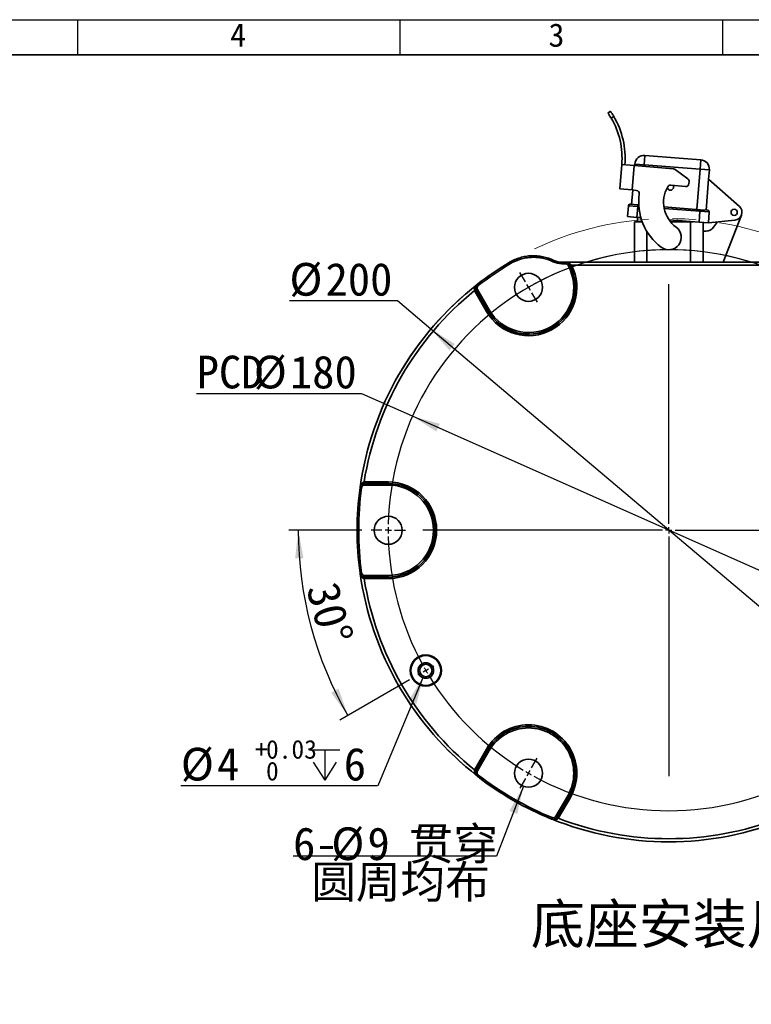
# Model space of a CAD drawing. Header units: millimetres. Extents: x 0 to 297, y 0 to 209.
# Tile 45 of 46: x 153 to 231, y 103 to 209. Entities that reach past the tile are written whole.
import ezdxf

# ---------------------------------------------------------------- set-up
doc = ezdxf.new("R2010")
doc.units = ezdxf.units.MM
doc.linetypes.add('CENTERX2', pattern=[20.32, 12.7, -2.54, 2.54, -2.54])
doc.layers.add('图层0', color=7, linetype='Continuous')
doc.layers.add('细实线', color=7, linetype='Continuous')
doc.layers.add('粗实线', color=7, linetype='Continuous', lineweight=50)
doc.styles.add('SLDTEXTSTYLE0', font='SIMSUN.TTC')
doc.styles.add('SLDTEXTSTYLE3', font='仿宋_GB2312')
doc.styles.add('SLDTEXTSTYLE5', font='SIMSUN.TTC', dxfattribs={"bigfont": 'bigfont'})
doc.styles.add('SLDTEXTSTYLE6', font='仿宋_GB2312', dxfattribs={"bigfont": 'bigfont'})
doc.dimstyles.new('SLDDIMSTYLE1', dxfattribs={"dimtxt": 3.5, "dimasz": 3, "dimexe": 0, "dimexo": 0.0625, "dimgap": 0.875, "dimtad": 0, "dimtih": 1, "dimtoh": 1, "dimlfac": 3, "dimrnd": 1e-09, "dimzin": 12, "dimdsep": 46, "dimtxsty": 'SLDTEXTSTYLE0', "dimsah": 1, "dimcen": 0, "dimadec": 0, "dimazin": 3, "dimtfac": 1, "dimtmove": 0, "dimatfit": 3, "dimfxl": 0, "dimfrac": 2, "dimtolj": 1, "dimtzin": 12, "dimarcsym": 0})
doc.dimstyles.new('SLDDIMSTYLE2', dxfattribs={"dimtxt": 3.5, "dimasz": 3, "dimexe": 0, "dimexo": 0.0625, "dimgap": 0.875, "dimtad": 0, "dimtih": 1, "dimtoh": 1, "dimlfac": 3, "dimrnd": 1e-09, "dimzin": 12, "dimdsep": 46, "dimtxsty": 'SLDTEXTSTYLE0', "dimsah": 1, "dimcen": 0, "dimadec": 0, "dimazin": 3, "dimtfac": 1, "dimtmove": 0, "dimatfit": 3, "dimfxl": 0, "dimfrac": 2, "dimtolj": 1, "dimtzin": 12, "dimarcsym": 0})
doc.dimstyles.new('SLDDIMSTYLE3', dxfattribs={"dimtxt": 3.5, "dimasz": 3, "dimexe": 0, "dimexo": 0.0625, "dimgap": 0.875, "dimtad": 2, "dimdec": 4, "dimlfac": 3, "dimzin": 12, "dimdsep": 46, "dimtxsty": 'SLDTEXTSTYLE0', "dimsah": 1, "dimcen": 0.09, "dimadec": 1, "dimazin": 3, "dimtfac": 1, "dimtdec": 1, "dimtofl": 0, "dimtmove": 0, "dimatfit": 3, "dimfxl": 0, "dimfrac": 2, "dimtolj": 1, "dimtzin": 12, "dimarcsym": 0})
doc.dimstyles.new('SLDDIMSTYLE7', dxfattribs={"dimtxt": 3.5, "dimasz": 3, "dimexe": 0, "dimexo": 0.0625, "dimgap": 0.875, "dimtad": 0, "dimtih": 1, "dimtoh": 1, "dimlfac": 3, "dimrnd": 1e-09, "dimzin": 12, "dimdsep": 46, "dimtxsty": 'SLDTEXTSTYLE0', "dimblk1": 'NONE', "dimblk2": 'NONE', "dimsah": 1, "dimcen": 0, "dimadec": 0, "dimazin": 3, "dimtfac": 1, "dimtmove": 0, "dimatfit": 3, "dimldrblk": 'NONE', "dimfxl": 0, "dimfrac": 2, "dimtolj": 1, "dimtzin": 12, "dimarcsym": 0})
doc.dimstyles.new('SLDDIMSTYLE8', dxfattribs={"dimtxt": 3.5, "dimasz": 3, "dimexe": 0, "dimexo": 0.0625, "dimgap": 0.875, "dimtad": 0, "dimtih": 1, "dimtoh": 1, "dimlfac": 3, "dimrnd": 1e-09, "dimzin": 12, "dimdsep": 46, "dimtxsty": 'SLDTEXTSTYLE0', "dimblk1": 'NONE', "dimblk2": 'NONE', "dimsah": 1, "dimcen": 0, "dimadec": 0, "dimazin": 3, "dimtol": 1, "dimtp": 0.03, "dimtfac": 1, "dimtmove": 0, "dimatfit": 3, "dimldrblk": 'NONE', "dimfxl": 0, "dimfrac": 2, "dimtolj": 1, "dimarcsym": 0})

# ---------------------------------------------------------------- blocks, each defined once
blk = doc.blocks.new('_D_16')
at = {"layer": '图层0'}
for p, q in [((193.48, 178.68), (181.92, 178.68)), ((197.04, 175.68), (193.48, 178.68)), ((247.95, 132.64), (197.04, 175.68))]:
    blk.add_line(p, q, dxfattribs=at)
for points in [[(197.04, 175.68), (199.04, 173.4), (199.62, 174.08)], [(247.95, 132.64), (245.95, 134.92), (245.37, 134.23)]]:
    blk.add_solid(points, dxfattribs=at)
at = {"layer": '图层0', "char_height": 3.5, "attachment_point": 1, "style": 'SLDTEXTSTYLE0'}
for s, insert in [('%%c', (181.92, 182.75)), ('200', (185.79, 182.75))]:
    blk.add_mtext(s, dxfattribs=dict(at, insert=insert))
blk = doc.blocks.new('_D_17')
at = {"layer": '图层0'}
for p, q in [((189.67, 168.76), (172, 168.76)), ((195.08, 166.35), (189.67, 168.76)), ((249.9, 141.96), (195.08, 166.35))]:
    blk.add_line(p, q, dxfattribs=at)
blk.add_arc((222.49, 154.16), 30, 334.1054, 121.5923, dxfattribs=at)
for points in [[(195.08, 166.35), (197.64, 164.72), (198.01, 165.55)], [(249.9, 141.96), (247.34, 143.59), (246.98, 142.77)]]:
    blk.add_solid(points, dxfattribs=at)
at = {"layer": '图层0', "char_height": 3.5, "attachment_point": 1, "style": 'SLDTEXTSTYLE0'}
for s, insert in [('PCD', (172, 172.83)), ('%%c', (178.11, 172.83)), ('180', (181.98, 172.83))]:
    blk.add_mtext(s, dxfattribs=dict(at, insert=insert))
blk = doc.blocks.new('_D_18')
at = {"layer": '图层0'}
for p, q in [((189.66, 154.16), (181.87, 154.16)), ((194.78, 138.16), (187.31, 133.85))]:
    blk.add_line(p, q, dxfattribs=at)
blk.add_arc((222.49, 154.16), 39.62, 180, 210, dxfattribs=at)
for points in [[(182.87, 154.16), (182.53, 151.14), (183.43, 151.18)], [(188.18, 134.35), (187.18, 137.21), (186.38, 136.79)]]:
    blk.add_solid(points, dxfattribs=at)
at = {"layer": '图层0', "insert": (187.1, 148.89), "char_height": 3.5, "attachment_point": 1, "rotation": 285, "style": 'SLDTEXTSTYLE0'}
blk.add_mtext('30°', dxfattribs=at)
blk = doc.blocks.new('_D_22')
at = {"layer": '图层0'}
blk.add_line((204.07, 119.32), (182.32, 119.32), dxfattribs=at)
at = {"layer": '图层0', "char_height": 3.5, "attachment_point": 1}
for s, insert, style in [('6-', (182.32, 122.39), 'SLDTEXTSTYLE0'), ('%%c', (186.4, 122.39), 'SLDTEXTSTYLE0'), ('9', (190.27, 122.39), 'SLDTEXTSTYLE0'), (' 贯穿', (192.3, 122.39), 'SLDTEXTSTYLE5'), ('圆周均布', (184.26, 118.31), 'SLDTEXTSTYLE5')]:
    blk.add_mtext(s, dxfattribs=dict(at, insert=insert, style=style))
blk = doc.blocks.new('_None')
blk = doc.blocks.new('SW_SYMBOL_HOLE_DEPTH')
at = {"layer": '图层0', "color": 0}
for p, q in [((0, 875), (800, 875)), ((400, 875), (400, 75)), ((100, 555), (400, 75)), ((700, 555), (400, 75))]:
    blk.add_line(p, q, dxfattribs=at)
blk = doc.blocks.new('_D_23')
at = {"layer": '图层0'}
blk.add_line((191.36, 126.83), (170.31, 126.83), dxfattribs=at)
at = {"layer": '图层0', "xscale": 0.004072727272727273, "yscale": 0.004072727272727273, "zscale": 0.004072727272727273}
blk.add_blockref('SW_SYMBOL_HOLE_DEPTH', (184.07, 127.11), dxfattribs=at)
at = {"layer": '图层0', "attachment_point": 1, "style": 'SLDTEXTSTYLE0'}
for s, insert, char_height in [('0.03', (179.42, 131.73), 2), ('%%c', (170.31, 130.9), 3.5), ('4', (174.18, 130.9), 3.5), ('+', (178.25, 131.73), 2), ('6', (187.74, 130.9), 3.5), ('0', (179.42, 129.4), 2)]:
    blk.add_mtext(s, dxfattribs=dict(at, insert=insert, char_height=char_height))
blk = doc.blocks.new('SW_CENTERMARKSYMBOL_0')
at = {"layer": '图层0', "color": 0}
for p, q in [((14.67, 26.56), (14.08, 27.57)), ((45.33, 26.56), (45.92, 27.57)), ((15, 25.98), (14.83, 26.27)), ((15, 25.98), (15.17, 25.69)), ((15.33, 25.4), (15.92, 24.39)), ((30, 0.67), (30, 26.31)), ((44.67, 25.4), (44.08, 24.39)), ((45, 25.98), (44.83, 25.69)), ((45, 25.98), (45.17, 26.27)), ((55.98, 15), (55.69, 14.83)), ((55.98, 15), (56.27, 15.17)), ((56.56, 15.33), (56.85, 15.5)), ((55.4, 14.67), (55.11, 14.5)), ((-0.67, 0), (-1.83, 0)), ((0, 0), (-0.33, 0)), ((0, 0), (0.33, 0)), ((0.67, 0), (1.83, 0)), ((29.33, 0), (3.69, 0)), ((30, 0), (29.67, 0)), ((30, 0), (30, 0.33)), ((30, 0), (30, -0.33)), ((30, 0), (30.33, 0)), ((30.67, 0), (56.31, 0)), ((59.33, 0), (58.17, 0)), ((60, 0), (59.67, 0)), ((60, 0), (60.33, 0)), ((60.67, 0), (61.83, 0)), ((30, -0.67), (30, -26.31)), ((4.6, -14.67), (4.89, -14.5)), ((3.44, -15.33), (3.15, -15.5)), ((4.02, -15), (3.73, -15.17)), ((4.02, -15), (4.31, -14.83)), ((15.33, -25.4), (15.92, -24.39)), ((44.67, -25.4), (44.08, -24.39)), ((15, -25.98), (14.83, -26.27)), ((15, -25.98), (15.17, -25.69)), ((45, -25.98), (44.83, -25.69)), ((45, -25.98), (45.17, -26.27)), ((14.67, -26.56), (14.08, -27.57)), ((45.33, -26.56), (45.92, -27.57))]:
    blk.add_line(p, q, dxfattribs=at)
for start, end in [(61.2732, 118.7268), (121.2732, 178.7268), (120, 120.6366), (119.3634, 120), (60, 60.6366), (59.3634, 60), (31.2732, 58.7268), (30, 30.6366), (29.3634, 30), (1.2732, 28.7268), (179.3634, 180), (0, 0.6366), (359.3634, 0), (180, 180.6366), (181.2732, 208.7268), (301.2732, 358.7268), (209.3634, 210), (210, 210.6366), (211.2732, 238.7268), (239.3634, 240), (240, 240.6366), (241.2732, 298.7268), (299.3634, 300), (300, 300.6366)]:
    blk.add_arc((30, 0), 30, start, end, dxfattribs=at)

msp = doc.modelspace()

# ---------------------------------------------------------------- linework, layer by layer
at = {"color": 7, "linetype": 'Continuous', "lineweight": 35}
for p, q in [((215.97666743, 198.78021322), (216.24920948, 198.97212972)), ((216.61204659, 198.41226091), (216.33866206, 198.21975116)), ((219.93299491, 194.24520054), (219.85610163, 193.24816121)), ((219.93299491, 194.24520054), (225.91523089, 193.78384085)), ((225.83833761, 192.78680152), (225.91523089, 193.78384085)), ((217.2447614, 190.66200272), (217.46663788, 193.27804861)), ((217.46663788, 193.27804861), (218.79520135, 193.16536826)), ((218.79520135, 193.16536826), (218.57332488, 190.54932237)), ((218.79520135, 193.16536826), (223.01904128, 192.80712885)), ((218.84641208, 193.16102489), (218.8590623, 193.32505449)), ((218.8590623, 193.32505449), (219.85610163, 193.24816121)), ((225.83833761, 192.78680152), (219.85610163, 193.24816121)), ((223.188909, 192.74311508), (224.53723356, 191.74724692)), ((225.50513338, 188.46629776), (225.83833761, 192.78680152)), ((225.83833761, 192.78680152), (226.83537693, 192.70990824)), ((226.83537693, 192.70990824), (226.75848365, 191.71286891)), ((226.50217271, 188.38940448), (226.75848365, 191.71286891)), ((226.75848365, 191.71286891), (230.04779755, 188.78079103)), ((217.2447614, 190.66200272), (218.57332488, 190.54932237)), ((222.70223103, 191.05760546), (224.29200972, 190.92277048)), ((224.67133662, 191.45094973), (224.65232068, 191.22674126)), ((218.52585808, 189.00455074), (218.64452763, 190.5432834)), ((219.04175286, 190.50959327), (218.57332488, 190.54932237)), ((218.09098726, 187.70079606), (218.18069609, 188.86400861)), ((219.17773542, 188.78711533), (218.18069609, 188.86400861)), ((218.35968486, 189.01736628), (219.19055097, 188.95328855)), ((219.17773542, 188.78711533), (219.08802659, 187.62390278)), ((219.17773542, 188.78711533), (219.19055097, 188.95328855)), ((219.19055097, 188.95328855), (219.28318936, 188.94614413)), ((221.98015863, 188.7381495), (225.83747983, 188.44066667)), ((219.08802659, 187.62390278), (218.09098726, 187.70079606)), ((219.50582118, 187.59168178), (219.08802659, 187.62390278)), ((219.15995737, 187.61835536), (219.15995737, 187.15872464)), ((225.73495545, 187.1112809), (225.82466428, 188.27449345)), ((225.82466428, 188.27449345), (225.83747983, 188.44066667)), ((226.82170361, 188.19760017), (225.82466428, 188.27449345)), ((225.83747983, 188.44066667), (226.66834593, 188.37658894)), ((226.82170361, 188.19760017), (226.73199478, 187.03438762)), ((230.26975583, 187.85615837), (228.30940972, 182.8253913)), ((218.82662403, 182.8253913), (218.82662403, 187.15872464)), ((218.82662403, 187.15872464), (219.64723403, 187.15872464)), ((225.73495545, 187.1112809), (222.52206649, 187.35906408)), ((222.67013829, 187.15872464), (224.82662403, 187.15872464)), ((224.82662403, 187.15872464), (225.11977461, 187.15872464)), ((226.73199478, 187.03438762), (225.73495545, 187.1112809)), ((226.15995737, 187.07850407), (226.15995737, 186.15872464)), ((229.57930075, 187.32984183), (226.73199478, 187.03438762)), ((227.29295677, 186.56737354), (227.70982863, 187.13585375)), ((226.15995737, 182.8253913), (226.15995737, 186.15872464)), ((226.15995737, 186.15872464), (226.48654256, 186.15872464)), ((205.56019644, 182.67369344), (205.47511094, 182.81697559)), ((210.1251326, 182.87302437), (210.19740377, 183.02320644)), ((210.21823436, 183.01332972), (210.19740377, 183.02320644)), ((211.0646579, 182.65872464), (211.0646579, 182.8253913)), ((211.0646579, 182.8253913), (211.43302291, 182.8253913)), ((211.43302291, 182.65872464), (211.0646579, 182.65872464)), ((211.43302291, 182.8253913), (211.43302291, 182.65872464)), ((211.43302291, 182.8253913), (211.45297892, 182.8253913)), ((211.45297892, 182.8253913), (233.53360248, 182.8253913)), ((211.87044543, 182.56780264), (211.72479278, 182.48699886)), ((211.87195093, 182.56773363), (211.87044543, 182.56780264)), ((212.09992497, 182.49205797), (211.9515844, 182.41630163)), ((232.88665643, 182.49205797), (212.09992497, 182.49205797)), ((202.12697788, 180.33211626), (202.02464114, 180.46363245)), ((201.72580689, 179.78957283), (201.87713681, 179.85919585)), ((201.75409987, 179.73488009), (201.89834951, 179.81816265)), ((203.01369775, 177.55319256), (201.75409987, 179.73488009)), ((201.89857068, 179.81859206), (201.89834951, 179.81816265)), ((201.89834951, 179.81816265), (203.1579474, 177.63647513)), ((201.89857068, 179.81859206), (202.04282032, 179.90187463)), ((203.15829921, 177.63667825), (201.89857068, 179.81859206)), ((202.04282032, 179.90187463), (203.30254885, 177.71996082)), ((203.01369775, 177.55319256), (203.1579474, 177.63647513)), ((203.1579474, 177.63647513), (203.15829921, 177.63667825)), ((203.15829921, 177.63667825), (203.30254885, 177.71996082)), ((189.91258314, 159.32846909), (189.92795279, 159.16260203)), ((189.97409494, 159.16474789), (189.97383365, 159.16434165)), ((189.97383365, 158.99777651), (189.97383365, 159.16434165)), ((189.97383365, 159.16434165), (192.4932907, 159.16434165)), ((189.97409494, 159.33131302), (189.97409494, 159.16474789)), ((189.97409494, 159.33131302), (192.4932907, 159.33131302)), ((192.4932907, 159.16474789), (189.97409494, 159.16474789)), ((192.4932907, 159.33131302), (192.4932907, 159.16474789)), ((192.4932907, 159.16474789), (192.4932907, 159.16434165)), ((192.4932907, 159.16434165), (192.4932907, 158.99777651)), ((189.64331224, 158.7097731), (189.47824751, 158.73264123)), ((189.55923509, 158.94433585), (189.55284231, 158.93439987)), ((192.4932907, 158.99777651), (189.97383365, 158.99777651)), ((189.64331224, 149.60767617), (189.47824751, 149.58480804)), ((189.91258314, 148.98898018), (189.92795279, 149.15484724)), ((189.97383365, 149.15310763), (189.97383365, 149.31967277)), ((189.97383365, 149.31967277), (192.4932907, 149.31967277)), ((192.4932907, 149.15310763), (189.97383365, 149.15310763)), ((189.97383365, 149.15310763), (189.97409494, 149.15270139)), ((189.97409494, 149.15270139), (192.4932907, 149.15270139)), ((189.97409494, 148.98613625), (189.97409494, 149.15270139)), ((192.4932907, 148.98613625), (189.97409494, 148.98613625)), ((192.4932907, 149.15310763), (192.4932907, 149.31967277)), ((192.4932907, 149.15270139), (192.4932907, 149.15310763)), ((192.4932907, 148.98613625), (192.4932907, 149.15270139)), ((201.75409987, 128.58256919), (203.01369775, 130.76425672)), ((203.1579474, 130.68097415), (201.89834951, 128.49928662)), ((201.89857068, 128.49885722), (203.15829921, 130.68077103)), ((203.30254885, 130.59748846), (202.04282032, 128.41557465)), ((203.01369775, 130.76425672), (203.1579474, 130.68097415)), ((203.1579474, 130.68097415), (203.15829921, 130.68077103)), ((203.15829921, 130.68077103), (203.30254885, 130.59748846)), ((201.72580689, 128.52787645), (201.87713681, 128.45825342)), ((201.75409987, 128.58256919), (201.89834951, 128.49928662)), ((201.89834951, 128.49928662), (201.89857068, 128.49885722)), ((202.04282032, 128.41557465), (201.89857068, 128.49885722)), ((201.88180201, 128.02980144), (201.88721043, 128.01929714)), ((202.12697788, 127.98533301), (202.02464114, 127.85381683)), ((210.42430402, 123.57652278), (211.68403255, 125.75843659)), ((211.82828219, 125.67515402), (210.56855366, 123.49324021)), ((210.56903612, 123.49326337), (211.828634, 125.6749509)), ((211.97288365, 125.59166833), (210.71328576, 123.4099808)), ((211.82828219, 125.67515402), (211.68403255, 125.75843659)), ((211.828634, 125.6749509), (211.82828219, 125.67515402)), ((211.97288365, 125.59166833), (211.828634, 125.6749509)), ((210.00962506, 123.43428455), (209.94689707, 123.27990023)), ((210.56855366, 123.49324021), (210.42430402, 123.57652278)), ((210.68006695, 123.35813199), (210.54410668, 123.45437603)), ((210.56855366, 123.49324021), (210.56903612, 123.49326337)), ((210.71328576, 123.4099808), (210.56903612, 123.49326337))]:
    msp.add_line(p, q, dxfattribs=at)
at = {"color": 8, "linetype": 'Continuous', "lineweight": 35}
for p, q in [((219.85610163, 193.24816121), (219.84286378, 193.07651215)), ((219.29364697, 188.77817604), (219.17773542, 188.78711533)), ((225.82466428, 188.27449345), (222.01024105, 188.56866792)), ((224.82662403, 187.18133288), (224.82662403, 187.15872464)), ((224.82662403, 182.8253913), (224.82662403, 187.15872464)), ((220.15995737, 186.10227313), (220.15995737, 182.8253913))]:
    msp.add_line(p, q, dxfattribs=at)
at = {"color": 7, "linetype": 'Continuous', "lineweight": 35, "flags": 128}
for points in [[(201.88721043, 180.29815213), (201.88476546, 180.2934048), (201.88180209, 180.2876477)], [(189.55284231, 149.3830494), (189.55573114, 149.37855833), (189.55923525, 149.37311342)], [(210.15892258, 123.2436219), (210.16425638, 123.24387817), (210.17072386, 123.24419036)]]:
    msp.add_lwpolyline(points, dxfattribs=at)
at = {"color": 7, "linetype": 'Continuous', "lineweight": 35}
for centre, radius in [((229.4932907, 188.15872464), 0.33333333), ((207.4932907, 180.13948675), 1.5), ((192.4932907, 154.15872464), 1.5), ((196.51252859, 139.15872464), 1.67830692), ((196.51252859, 139.15872464), 1.6689933), ((196.51252859, 139.15872464), 1.5975456), ((196.51252859, 139.15872464), 0.83333333), ((196.51252859, 139.15872464), 0.66666667), ((207.4932907, 128.17796252), 1.5)]:
    msp.add_circle(centre, radius, dxfattribs=at)
at = {"color": 7, "linetype": 'CENTERX2', "lineweight": 18}
msp.add_circle((222.4932907, 154.15872464), 33.33333333, dxfattribs=at)
at = {"color": 7, "linetype": 'Continuous', "lineweight": 35}
for centre, radius, start, end in [((209.16311614, 193.98230084), 8.33333333, 355.1521360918, 30.563570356), ((209.16311614, 193.98230084), 8.66666667, 355.1521360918, 30.740410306), ((219.85610163, 193.24816121), 1, 85.5899864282, 175.5899864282), ((225.83833761, 192.78680152), 1, 355.5899864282, 85.5899864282), ((222.99087119, 192.47498798), 0.33333333, 53.5505446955, 85.1521360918), ((224.33919575, 191.47911982), 0.33333333, 355.1521360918, 53.5505446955), ((225.26909287, 189.23451393), 3.3261789, 150.1208924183, 233.4354489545), ((222.68061751, 190.85722949), 0.33333333, 185.2722197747, 32.3419244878), ((222.67406094, 190.72546459), 0.33333333, 85.1521360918, 150.1208924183), ((224.32017981, 191.25491135), 0.33333333, 265.1521360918, 355.1521360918), ((219.01358278, 190.1774524), 0.33333333, 351.4279263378, 85.1521360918), ((225.26909287, 189.23451393), 5.99284557, 171.4279263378, 233.4354489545), ((218.34686931, 188.85119306), 0.16666667, 85.5899864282, 175.5899864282), ((229.4932907, 188.15872464), 0.83333333, 275.9241651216, 48.2863490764), ((226.65553039, 188.21041571), 0.16666667, 355.5899864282, 85.5899864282), ((222.4932907, 185.49205797), 1.33333333, 233.4354489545, 53.4354489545), ((226.48654256, 187.15872464), 1, 270, 323.7470551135), ((222.4932907, 154.15872464), 33.33037338, 120.7031861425, 127.8875715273), ((222.4932907, 154.15872464), 33.1637321, 120.7031861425, 127.8875715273), ((207.4932907, 180.13948675), 5.17258839, 210, 27.0530370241), ((207.4932907, 180.13948675), 5.00602325, 210, 27.0530370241), ((207.4932907, 180.13948675), 5.00561701, 210, 29.0202165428), ((207.4932907, 180.13948675), 4.83905187, 210, 29.0202165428), ((211.0646579, 184.8253913), 2.16666667, 244.3020359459, 270), ((211.0646579, 184.8253913), 2, 244.3020359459, 270), ((211.91540752, 182.73151667), 0.16945016, 255.1400980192, 307.0979368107), ((222.4932907, 154.15872464), 33.32159508, 127.9206460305, 172.0793539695), ((222.4932907, 154.15872464), 32.98831251, 129.0162408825, 170.9837591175), ((192.4932907, 154.15872464), 5.17258839, 270, 90), ((192.4932907, 154.15872464), 5.00602325, 270, 90), ((192.4932907, 154.15872464), 5.00561701, 270, 90), ((222.4932907, 154.15872464), 33.33037338, 172.1124284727, 187.8875715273), ((222.4932907, 154.15872464), 33.1637321, 172.1124284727, 187.8875715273), ((192.4932907, 154.15872464), 4.83905187, 270, 90), ((222.4932907, 154.15872464), 33.32159508, 187.9206460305, 232.0793539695), ((222.4932907, 154.15872464), 32.98831251, 189.0162408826, 230.9837591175), ((207.4932907, 128.17796252), 5.17258839, 330, 150), ((207.4932907, 128.17796252), 5.00602325, 330, 150), ((207.4932907, 128.17796252), 5.00561701, 330, 150), ((207.4932907, 128.17796252), 4.83905187, 330, 150), ((222.4932907, 154.15872464), 33.33037338, 232.1124284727, 247.8875715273), ((222.4932907, 154.15872464), 33.1637321, 232.1124284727, 247.8875715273), ((222.4932907, 154.15872464), 33.32164585, 247.916747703, 270), ((222.4932907, 154.15872464), 32.98831251, 249.0162408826, 290.9837591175), ((222.4932907, 154.15872464), 33.32164585, 270, 292.0830717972)]:
    msp.add_arc(centre, radius, start, end, dxfattribs=at)
for points, knots in [([(216.33866206, 198.21975116), (216.30003847, 198.28396539), (216.22278773, 198.41239977), (216.11398995, 198.58001862), (216.02942434, 198.70494926), (215.98331672, 198.77077923), (215.97856502, 198.77752093), (215.97666743, 198.78021322)], [0, 0, 0, 0, 0.2145006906, 0.4290211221, 0.6431841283, 0.8575056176, 1, 1, 1, 1]), ([(216.24920948, 198.97212972), (216.25346443, 198.96611353), (216.26197434, 198.95408111), (216.32755423, 198.85970743), (216.42154437, 198.71915013), (216.52255521, 198.56100136), (216.58653492, 198.45466295), (216.61204659, 198.41226091)], [0, 0, 0, 0, 0.2145556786, 0.4291127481, 0.6436129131, 0.8578919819, 1, 1, 1, 1]), ([(205.47511094, 182.81697559), (205.83062486, 183.02809429), (206.20453318, 183.19138837), (206.69413842, 183.33773543), (206.79318642, 183.36407483), (206.99358154, 183.41077599), (207.09519334, 183.431165), (207.39950273, 183.48249449), (207.60275644, 183.5039529), (208.01000433, 183.52205454), (208.21399853, 183.51869673), (208.62274024, 183.48673559), (208.82811677, 183.45792484), (209.4356767, 183.33367052), (209.8248264, 183.20249952), (210.19740377, 183.02320644)], [0, 0, 0, 0, 0.25, 0.25, 0.3125, 0.3125, 0.375, 0.375, 0.5, 0.5, 0.625, 0.625, 0.75, 0.75, 1, 1, 1, 1]), ([(210.1251326, 182.87302437), (209.76450902, 183.046565), (209.38954951, 183.17270102), (208.80610725, 183.29245446), (208.60699975, 183.32063617), (208.21136271, 183.35188881), (208.01390923, 183.35527883), (207.6197198, 183.33800818), (207.42298381, 183.31734847), (207.12843316, 183.26781131), (207.03007276, 183.24812047), (206.83607808, 183.20299353), (206.74019502, 183.17753295), (206.26624091, 183.03603079), (205.90430554, 182.87803635), (205.56019644, 182.67369344)], [0, 0, 0, 0, 0.25, 0.25, 0.375, 0.375, 0.5, 0.5, 0.625, 0.625, 0.6875, 0.6875, 0.75, 0.75, 1, 1, 1, 1]), ([(211.43302291, 182.8253913), (211.47779555, 182.8253913), (211.52156245, 182.81948687), (211.60714176, 182.79620364), (211.64863015, 182.77869788), (211.72473863, 182.73392013), (211.76035616, 182.7059983), (211.82204068, 182.64271986), (211.8487326, 182.60696184), (211.87044543, 182.56780264)], [0, 0, 0, 0, 0.25, 0.25, 0.5, 0.5, 0.75, 0.75, 1, 1, 1, 1]), ([(211.72479278, 182.48699886), (211.69582097, 182.53922194), (211.65297269, 182.5828293), (211.57682299, 182.62760248), (211.54915071, 182.63927073), (211.492073, 182.65478943), (211.46288299, 182.65872464), (211.43302291, 182.65872464)], [0, 0, 0, 0, 0.5, 0.5, 0.75, 0.75, 1, 1, 1, 1]), ([(211.87195093, 182.56773363), (211.84554237, 182.61688254), (211.81461484, 182.65622771), (211.74743747, 182.72220272), (211.712421, 182.74749169), (211.60365268, 182.80753732), (211.52807326, 182.8253913), (211.45297892, 182.8253913)], [0, 0, 0, 0, 0.25, 0.25, 0.5, 0.5, 1, 1, 1, 1]), ([(212.01761634, 182.59636226), (211.9812205, 182.64117853), (211.93889398, 182.67627504), (211.84819988, 182.73462959), (211.80095962, 182.75694874), (211.6548725, 182.80974675), (211.55368444, 182.8253913), (211.45297892, 182.8253913)], [0, 0, 0, 0, 0.25, 0.25, 0.5, 0.5, 1, 1, 1, 1]), ([(201.89857068, 179.81859206), (201.8684058, 179.87080768), (201.84822684, 179.92713912), (201.82844076, 180.0456956), (201.82930322, 180.1058624), (201.86377397, 180.28229254), (201.92944682, 180.3895923), (202.02464114, 180.46363245)], [0, 0, 0, 0, 0.25, 0.25, 0.5, 0.5, 1, 1, 1, 1]), ([(201.8885037, 180.28342767), (201.8784095, 180.26917902), (201.84235375, 180.21828389), (201.82599033, 180.10989468), (201.83251563, 180.00655327), (201.84932852, 179.9292387), (201.8645948, 179.89078635), (201.87713681, 179.85919585)], [0, 0, 0, 0, 0.1480670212, 0.5288848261, 0.7676595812, 0.8091208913, 1, 1, 1, 1]), ([(202.12697788, 180.33211626), (202.06349719, 180.28272), (202.0196987, 180.21115469), (201.99668311, 180.09348546), (201.99609553, 180.05335586), (202.00926578, 179.97427984), (202.02271128, 179.93670451), (202.04282032, 179.90187463)], [0, 0, 0, 0, 0.5, 0.5, 0.75, 0.75, 1, 1, 1, 1]), ([(189.47824751, 158.73264123), (189.48650938, 158.79237251), (189.50517192, 158.84921663), (189.56235224, 158.95494281), (189.59996721, 159.00189721), (189.73551067, 159.12000452), (189.85322704, 159.16437313), (189.97383365, 159.16434165)], [0, 0, 0, 0, 0.25, 0.25, 0.5, 0.5, 1, 1, 1, 1]), ([(189.91258314, 159.32846909), (189.8430151, 159.31378063), (189.78228848, 159.27893932), (189.68164806, 159.19427747), (189.64144529, 159.1447129), (189.57538764, 159.03932976), (189.54984949, 158.98369902), (189.51084529, 158.86950344), (189.49722171, 158.80985716), (189.4895879, 158.75048904)], [0, 0, 0, 0, 0.25, 0.25, 0.5, 0.5, 0.75, 0.75, 1, 1, 1, 1]), ([(189.92795279, 159.16260203), (189.89432361, 159.15766847), (189.85338976, 159.15166329), (189.77802693, 159.12756639), (189.685268, 159.08154676), (189.5995819, 159.01318102), (189.57353329, 158.95650824), (189.5662407, 158.94064208)], [0, 0, 0, 0, 0.1908790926, 0.2323403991, 0.471115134, 0.8519329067, 1, 1, 1, 1]), ([(189.97383365, 158.99777651), (189.8933965, 158.99777651), (189.81489701, 158.96815312), (189.72450855, 158.88935895), (189.69942379, 158.85803912), (189.66128416, 158.78752248), (189.64883136, 158.74961072), (189.64331224, 158.7097731)], [0, 0, 0, 0, 0.5, 0.5, 0.75, 0.75, 1, 1, 1, 1]), ([(189.97383365, 149.15310763), (189.91353115, 149.15309189), (189.85465722, 149.16378211), (189.74209125, 149.2059251), (189.6904165, 149.23675541), (189.55485889, 149.35482304), (189.494771, 149.46534727), (189.47824751, 149.58480804)], [0, 0, 0, 0, 0.25, 0.25, 0.5, 0.5, 1, 1, 1, 1]), ([(189.64331224, 149.60767617), (189.65435031, 149.52800214), (189.69442844, 149.45428888), (189.78482519, 149.37552219), (189.81928465, 149.35494853), (189.89435162, 149.32681629), (189.93361556, 149.31967277), (189.97383365, 149.31967277)], [0, 0, 0, 0, 0.5, 0.5, 0.75, 0.75, 1, 1, 1, 1]), ([(189.56624071, 149.37680717), (189.5735333, 149.36094102), (189.5995819, 149.30426825), (189.685268, 149.23590251), (189.77802693, 149.18988288), (189.85338976, 149.16578599), (189.89432361, 149.1597808), (189.92795279, 149.15484724)], [0, 0, 0, 0, 0.1480670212, 0.5288848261, 0.7676595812, 0.8091208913, 1, 1, 1, 1]), ([(201.72580689, 128.52787645), (201.70374345, 128.46028453), (201.7035536, 128.39027307), (201.7265527, 128.26078499), (201.7493755, 128.20118608), (201.80761114, 128.09128691), (201.84301971, 128.04135485), (201.92241388, 127.95047843), (201.96725728, 127.90885693), (202.01485468, 127.8725618)], [0, 0, 0, 0, 0.25, 0.25, 0.5, 0.5, 0.75, 0.75, 1, 1, 1, 1]), ([(202.02464114, 127.85381683), (201.97704327, 127.89083745), (201.93714608, 127.93542175), (201.87417469, 128.03780444), (201.85231847, 128.09385717), (201.81780627, 128.2702949), (201.83824011, 128.39442457), (201.89857068, 128.49885722)], [0, 0, 0, 0, 0.25, 0.25, 0.5, 0.5, 1, 1, 1, 1]), ([(201.87713681, 128.45825342), (201.8645948, 128.42666292), (201.84932852, 128.38821057), (201.83251563, 128.310896), (201.82599033, 128.2075546), (201.84235375, 128.09916538), (201.87840951, 128.04827023), (201.88850372, 128.03402158)], [0, 0, 0, 0, 0.1908790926, 0.2323403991, 0.471115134, 0.8519329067, 1, 1, 1, 1]), ([(202.04282032, 128.41557465), (202.00260175, 128.34591404), (201.98900661, 128.26311979), (202.01205013, 128.145444), (202.02663153, 128.10806004), (202.06863091, 128.03977184), (202.09523705, 128.01003152), (202.12697788, 127.98533301)], [0, 0, 0, 0, 0.5, 0.5, 0.75, 0.75, 1, 1, 1, 1]), ([(210.56855366, 123.49324021), (210.53841605, 123.44100884), (210.49972107, 123.39536764), (210.40694119, 123.31895414), (210.35440398, 123.28961765), (210.18437562, 123.23125513), (210.05861488, 123.2344796), (209.94689707, 123.27990023)], [0, 0, 0, 0, 0.25, 0.25, 0.5, 0.5, 1, 1, 1, 1]), ([(210.00962506, 123.43428455), (210.08414382, 123.40400678), (210.16802044, 123.40185883), (210.28143278, 123.44076136), (210.31647982, 123.4603173), (210.37837654, 123.51126109), (210.40419498, 123.54169289), (210.42430402, 123.57652278)], [0, 0, 0, 0, 0.5, 0.5, 0.75, 0.75, 1, 1, 1, 1]), ([(210.17102771, 123.25210414), (210.18841449, 123.25048663), (210.25051885, 123.244709), (210.35256837, 123.28473247), (210.43880201, 123.34205425), (210.49735194, 123.39527192), (210.52301951, 123.42771908), (210.54410668, 123.45437603)], [0, 0, 0, 0, 0.1480670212, 0.5288848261, 0.7676595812, 0.8091208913, 1, 1, 1, 1])]:
    msp.add_open_spline(points, degree=3, knots=knots, dxfattribs=at)
for points in [[(211.9515844, 182.41630163), (211.92508515, 182.46819054), (211.8985067, 182.51864475), (211.87195093, 182.56773363)], [(212.01761634, 182.59636226), (212.04509741, 182.56252327), (212.0725614, 182.52777887), (212.09992497, 182.49205797)], [(201.75409987, 179.73488009), (201.74383696, 179.75265598), (201.7343859, 179.77092583), (201.72580689, 179.78957283)], [(201.87713681, 179.85919585), (201.88356838, 179.84520618), (201.89065429, 179.8314992), (201.89834951, 179.81816265)], [(189.91258314, 159.32846909), (189.93302142, 159.33036295), (189.9535691, 159.33131302), (189.97409494, 159.33131302)], [(189.97409494, 159.16474789), (189.95869754, 159.16474387), (189.94328399, 159.16402696), (189.92795279, 159.16260203)], [(189.97409494, 148.98613625), (189.9535691, 148.98613625), (189.93302142, 148.98708632), (189.91258314, 148.98898018)], [(189.92795279, 149.15484724), (189.94328399, 149.15342231), (189.95869754, 149.15270541), (189.97409494, 149.15270139)], [(201.72580689, 128.52787645), (201.7343859, 128.54652344), (201.74383696, 128.5647933), (201.75409987, 128.58256919)], [(201.89834951, 128.49928662), (201.89065429, 128.48595007), (201.88356838, 128.47224309), (201.87713681, 128.45825342)], [(210.54410668, 123.45437603), (210.55300631, 123.46694077), (210.56133394, 123.47993084), (210.56903612, 123.49326337)], [(210.71328576, 123.4099808), (210.70302285, 123.39220491), (210.69192622, 123.37488513), (210.68006695, 123.35813199)]]:
    msp.add_open_spline(points, degree=3, dxfattribs=at)
at = {"color": 8, "linetype": 'Continuous', "lineweight": 35}
for points, knots in [([(201.72580689, 179.78957283), (201.71747975, 179.82790565), (201.70024864, 179.90722658), (201.72164476, 180.04826719), (201.79354668, 180.21708779), (201.88892764, 180.33920111), (201.96022634, 180.39873264), (201.96938642, 180.40638094)], [0, 0, 0, 0, 0.1520913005, 0.3147178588, 0.5782842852, 0.9458202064, 1, 1, 1, 1]), ([(189.91258314, 148.98898018), (189.87522237, 149.00093508), (189.79791288, 149.02567297), (189.68646619, 149.11472285), (189.57621422, 149.26140204), (189.51815146, 149.40506104), (189.50224499, 149.49657329), (189.50020141, 149.5083303)], [0, 0, 0, 0, 0.1520913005, 0.3147178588, 0.5782842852, 0.9458202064, 1, 1, 1, 1]), ([(210.68006695, 123.35813199), (210.65103332, 123.33175406), (210.59095493, 123.27717102), (210.45811213, 123.2251803), (210.27595824, 123.20303889), (210.12251452, 123.22458457), (210.03530935, 123.25656528), (210.02410569, 123.260674)], [0, 0, 0, 0, 0.1520913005, 0.3147178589, 0.5782842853, 0.9458202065, 1, 1, 1, 1])]:
    msp.add_open_spline(points, degree=3, knots=knots, dxfattribs=at)
at = {"layer": '图层0'}
for p, q in [((159.24, 208.76134587), (159.24, 205)), ((193.74, 208.76134587), (193.74, 205)), ((228.24, 208.76134587), (228.24, 205)), ((196.25558638, 138.54356194), (191.36157376, 126.8264755)), ((206.95329239, 126.77853342), (204.07424205, 119.31734922))]:
    msp.add_line(p, q, dxfattribs=at)
for points in [[(196.25558638, 138.54356194), (194.68411164, 135.94876577), (195.51458128, 135.6018938)], [(206.95329239, 126.77853342), (205.45346704, 124.14167469), (206.29312451, 123.81767571)]]:
    msp.add_solid(points, dxfattribs=at)
at = {"layer": '粗实线', "lineweight": 35}
msp.add_line((25, 205), (292, 205), dxfattribs=at)
at = {"layer": '细实线'}
msp.add_line((2.7533732, 208.76134587), (297.24653265, 208.76134587), dxfattribs=at)

# ---------------------------------------------------------------- block references
at = {"layer": '图层0'}
msp.add_blockref('SW_CENTERMARKSYMBOL_0', (192.4932907, 154.15872464), dxfattribs=at)

# ---------------------------------------------------------------- texts
at = {"color": 7, "linetype": 'Continuous', "lineweight": 0, "insert": (207.74261101, 114.16611602), "char_height": 4.233333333, "attachment_point": 1, "style": 'SLDTEXTSTYLE6'}
msp.add_mtext('底座安装尺寸', dxfattribs=at)
at = {"layer": '图层0', "char_height": 2.5, "attachment_point": 1, "style": 'SLDTEXTSTYLE3'}
for s, insert in [('4', (175.58692063, 208.36806658)), ('3', (209.63089902, 208.36806658))]:
    msp.add_mtext(s, dxfattribs=dict(at, insert=insert))

# ---------------------------------------------------------------- dimensions: what is measured, and where the dimension line sits
at = {"layer": '图层0'}
for p1, p2, text, dimstyle, picture, middle in [((195.08381909, 166.35384111), (249.90276231, 141.96360816), 'PCD<>', 'SLDDIMSTYLE2', '_D_17', (180.0410525, 171.29763123)), ((0.77543146, 0.54911539), (0, 0), '<>{\\fGDT;x}6', 'SLDDIMSTYLE8', '_D_23', (180.0410525, 129.36328108)), ((1.83022353, 1.13061161), (0, 0), '6-<> 贯穿\\P圆周均布', 'SLDDIMSTYLE7', '_D_22', (192.40455492, 118.81497384))]:
    dim = msp.add_diameter_dim_2p(p1=p1, p2=p2, text=text, dimstyle=dimstyle, dxfattribs=at)
    dim.commit()
    dim.dimension.update_dxf_attribs({"geometry": picture, "text_midpoint": middle, "dimtype": 163})
dim = msp.add_diameter_dim_2p(p1=(197.03570803, 175.67668447), p2=(247.95087337, 132.6407648), dimstyle='SLDDIMSTYLE1', dxfattribs=at)
dim.commit()
dim.dimension.update_dxf_attribs({"geometry": '_D_16', "text_midpoint": (186.90653371, 181.21538747), "dimtype": 163})
dim = msp.add_angular_dim_2l(base=(184.22129831, 143.90377518), line1=((190.65995737, 154.15872464), (194.32662403, 154.15872464)), line2=((195.64650318, 138.65872464), (197.37855399, 139.65872464)), dimstyle='SLDDIMSTYLE3', dxfattribs=at)
dim.commit()
dim.dimension.update_dxf_attribs({"geometry": '_D_18', "text_midpoint": (184.22129831, 143.90377518), "dimtype": 162})

doc.saveas('drawing.dxf')
